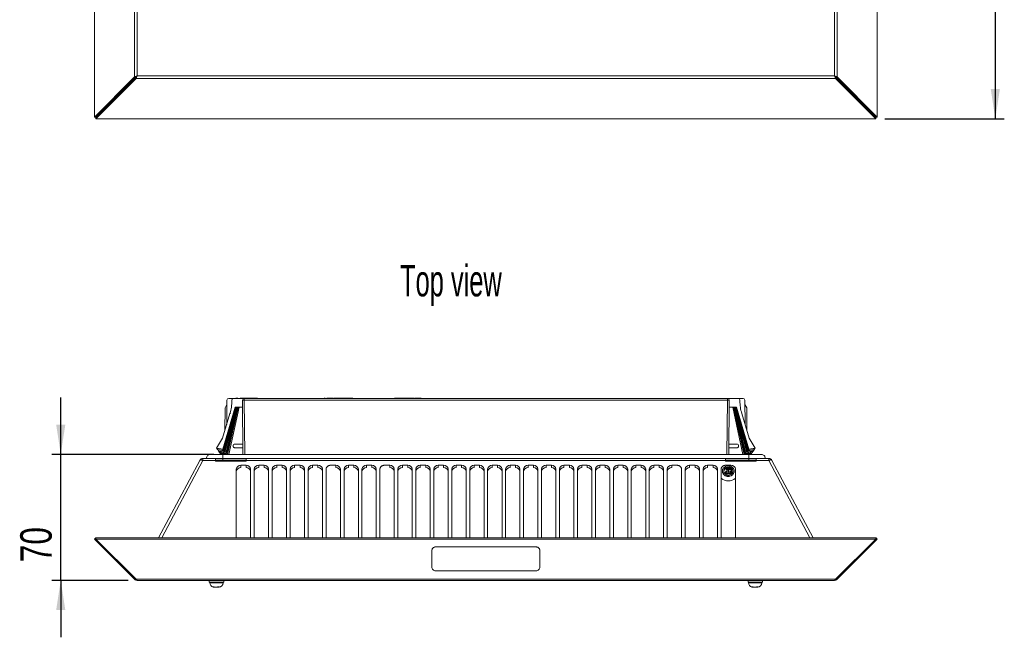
# Model space of a CAD drawing. Header units: millimetres. Extents: x 30 to 1432, y 107 to 988.
# Tile 1 of 34: x 30 to 578, y 107 to 451. Entities that reach past the tile are written whole.
import ezdxf

# ---------------------------------------------------------------- set-up
doc = ezdxf.new("R2010")
doc.units = ezdxf.units.MM
doc.header["$LTSCALE"] = 5
doc.layers.add('AA', color=7, linetype='Continuous')
doc.styles.add('SLDTEXTSTYLE0', font='TXT', dxfattribs={"width": 0.605})
doc.styles.add('SLDTEXTSTYLE1', font='TXT', dxfattribs={"width": 0.75})
doc.dimstyles.new('SLDDIMSTYLE0', dxfattribs={"dimtxt": 17.5, "dimasz": 16.51, "dimexe": 0, "dimexo": 0.0625, "dimgap": 4.375, "dimtad": 1, "dimrnd": 1e-09, "dimzin": 12, "dimdsep": 46, "dimtxsty": 'SLDTEXTSTYLE1', "dimsah": 1, "dimcen": 0.09, "dimadec": 0, "dimazin": 3, "dimtfac": 1, "dimtofl": 0, "dimtmove": 0, "dimatfit": 3, "dimfxl": 1, "dimfrac": 2, "dimtolj": 1, "dimtzin": 12, "dimarcsym": 0})
doc.dimstyles.new('SLDDIMSTYLE4', dxfattribs={"dimtxt": 17.5, "dimasz": 16.51, "dimexe": 0, "dimexo": 0.0625, "dimgap": 4.375, "dimtad": 1, "dimdec": 0, "dimrnd": 1e-09, "dimzin": 12, "dimdsep": 46, "dimtxsty": 'SLDTEXTSTYLE1', "dimsah": 1, "dimcen": 0.09, "dimadec": 0, "dimazin": 3, "dimtfac": 1, "dimtdec": 0, "dimtmove": 0, "dimatfit": 0, "dimfxl": 1, "dimfrac": 2, "dimtolj": 1, "dimtzin": 12, "dimarcsym": 0})

# ---------------------------------------------------------------- blocks, each defined once
blk = doc.blocks.new('*D2')
at = {"layer": 'AA', "color": 7}
for p, q in [((511.48, 832.19), (578.09, 832.19)), ((573.09, 832.19), (573.09, 396.19)), ((511.48, 396.19), (578.09, 396.19))]:
    blk.add_line(p, q, dxfattribs=at)
for points in [[(573.09, 832.19), (570.55, 815.68), (575.63, 815.68)], [(573.09, 396.19), (575.63, 412.7), (570.55, 412.7)]]:
    blk.add_solid(points, dxfattribs=at)
at = {"layer": 'AA', "color": 7, "insert": (550.53, 590.41, -17.86), "char_height": 17.5, "attachment_point": 1, "rotation": 90, "style": 'SLDTEXTSTYLE1'}
blk.add_mtext('436', dxfattribs=at)
blk = doc.blocks.new('*D10')
at = {"layer": 'AA', "color": 7}
for p, q in [((52.62, 209.19), (52.62, 240.94)), ((137.86, 209.19), (47.62, 209.19)), ((52.62, 138.99), (52.62, 209.19)), ((90.19, 138.99), (47.62, 138.99)), ((52.62, 138.99), (52.62, 107.24))]:
    blk.add_line(p, q, dxfattribs=at)
for points in [[(52.62, 209.19), (55.16, 225.7), (50.08, 225.7)], [(52.62, 138.99), (50.08, 122.48), (55.16, 122.48)]]:
    blk.add_solid(points, dxfattribs=at)
at = {"layer": 'AA', "color": 7, "insert": (30.06, 149.13, 0.1), "char_height": 17.5, "attachment_point": 1, "rotation": 90, "style": 'SLDTEXTSTYLE1'}
blk.add_mtext('70', dxfattribs=at)

msp = doc.modelspace()

# ---------------------------------------------------------------- linework, layer by layer
at = {"color": 7, "linetype": 'Continuous', "lineweight": 15}
for p, q in [((71.364, 831.31), (71.364, 397.078)), ((507.364, 397.078), (507.364, 831.31)), ((93.778, 808.896), (93.778, 419.492)), ((95.193, 420.022), (95.193, 808.365)), ((483.536, 808.365), (483.536, 420.022)), ((484.95, 419.492), (484.95, 808.896)), ((71.364, 397.078), (93.778, 419.492)), ((72.071, 397.078), (94.486, 419.492)), ((94.662, 419.315), (72.248, 396.901)), ((94.662, 418.608), (72.248, 396.194)), ((94.662, 418.608), (94.662, 419.315)), ((94.662, 418.608), (484.066, 418.608)), ((483.536, 420.022), (95.193, 420.022)), ((484.066, 419.315), (484.066, 418.608)), ((506.48, 396.901), (484.066, 419.315)), ((506.48, 396.194), (484.066, 418.608)), ((484.243, 419.492), (506.657, 397.078)), ((484.95, 419.492), (507.364, 397.078)), ((71.364, 397.078), (72.071, 397.078)), ((72.248, 396.194), (72.248, 396.901)), ((72.248, 396.194), (506.48, 396.194)), ((506.48, 396.194), (506.48, 396.901)), ((507.364, 397.078), (506.657, 397.078)), ((145.126, 236.892), (144.111, 235.133)), ((145.148, 239.4), (145.029, 225.787)), ((148.869, 240.392), (146.148, 240.392)), ((154.829, 240.392), (148.869, 240.392)), ((151.148, 240.492), (151.243, 240.492)), ((152.524, 240.492), (161.148, 240.492)), ((154.093, 209.192), (153.829, 239.383)), ((423.899, 240.392), (154.829, 240.392)), ((154.829, 239.4), (423.899, 239.4)), ((199.364, 240.492), (199.96, 240.492)), ((200.758, 240.492), (204.13, 240.492)), ((204.5, 240.492), (215.221, 240.492)), ((238.508, 240.492), (249.228, 240.492)), ((249.598, 240.492), (253.364, 240.492)), ((423.899, 239.4), (423.899, 240.392)), ((429.86, 240.392), (423.899, 240.392)), ((424.899, 239.383), (424.636, 209.192)), ((432.581, 240.392), (429.86, 240.392)), ((430.864, 239.392), (430.864, 238.996)), ((433.699, 225.787), (433.58, 239.4)), ((434.618, 235.133), (433.602, 236.892)), ((146.845, 231.94), (142.775, 218.149)), ((142.858, 212.073), (149.741, 235.392)), ((143.267, 211.462), (150.025, 235.392)), ((150.167, 235.392), (143.471, 211.157)), ((143.999, 222.296), (144.111, 235.133)), ((149.741, 235.392), (153.864, 235.392)), ((428.278, 235.392), (434.848, 210.545)), ((428.987, 235.392), (435.87, 212.073)), ((435.954, 218.149), (431.883, 231.94)), ((434.618, 235.133), (434.73, 222.296)), ((142.775, 218.149), (139.395, 212.579)), ((148.664, 214.092), (148.664, 213.692)), ((154.043, 214.892), (149.464, 214.892)), ((429.264, 214.892), (424.685, 214.892)), ((439.334, 212.579), (435.954, 218.149)), ((142.864, 209.192), (135.864, 209.192)), ((140.108, 212.475), (139.804, 211.968)), ((140.008, 211.663), (140.159, 211.916)), ((140.716, 211.559), (140.417, 211.051)), ((141.235, 209.829), (141.381, 210.083)), ((141.933, 209.727), (141.644, 209.218)), ((435.864, 209.192), (142.864, 209.192)), ((442.864, 209.192), (435.864, 209.192)), ((437.084, 209.218), (436.796, 209.727)), ((437.698, 210.134), (437.404, 210.643)), ((437.958, 211), (438.107, 210.746)), ((438.925, 211.968), (438.621, 212.475)), ((130.05, 205.831), (107.116, 162.699)), ((138.864, 206.892), (131.816, 206.892)), ((138.864, 205.831), (131.816, 205.831)), ((138.864, 206.892), (142.864, 206.892)), ((138.864, 205.831), (138.864, 206.892)), ((138.864, 205.392), (138.864, 205.831)), ((155.864, 205.392), (138.864, 205.392)), ((142.864, 206.892), (155.864, 206.892)), ((142.864, 205.892), (142.864, 206.892)), ((142.864, 205.392), (142.864, 205.892)), ((155.864, 206.892), (155.864, 205.831)), ((422.864, 206.892), (155.864, 206.892)), ((422.864, 205.831), (155.864, 205.831)), ((422.864, 206.892), (435.864, 206.892)), ((422.864, 205.831), (422.864, 206.892)), ((422.864, 205.392), (422.864, 205.831)), ((439.864, 205.392), (422.864, 205.392)), ((435.864, 206.892), (439.864, 206.892)), ((435.864, 206.892), (435.864, 205.892)), ((446.912, 206.892), (439.864, 206.892)), ((439.864, 205.831), (439.864, 205.392)), ((446.912, 205.831), (439.864, 205.831)), ((446.912, 206.892), (446.912, 205.831)), ((448.678, 205.831), (471.612, 162.699)), ((150.364, 162.699), (150.364, 200.888)), ((158.364, 200.888), (158.364, 162.699)), ((170.364, 162.699), (170.364, 200.888)), ((178.364, 200.888), (178.364, 162.699)), ((180.364, 162.699), (180.364, 200.888)), ((188.364, 200.888), (188.364, 162.699)), ((190.364, 162.699), (190.364, 200.888)), ((198.364, 200.888), (198.364, 162.699)), ((200.364, 162.699), (200.364, 200.888)), ((208.364, 200.888), (208.364, 162.699)), ((210.364, 162.699), (210.364, 200.888)), ((220.364, 162.699), (220.364, 200.888)), ((228.364, 200.888), (228.364, 162.699)), ((230.364, 162.699), (230.364, 200.888)), ((238.364, 200.888), (238.364, 162.699)), ((240.364, 162.699), (240.364, 200.888)), ((248.364, 200.888), (248.364, 162.699)), ((250.364, 162.699), (250.364, 200.888)), ((258.364, 200.888), (258.364, 162.699)), ((260.364, 162.699), (260.364, 200.888)), ((268.364, 200.888), (268.364, 162.699)), ((270.364, 162.699), (270.364, 200.888)), ((278.364, 200.888), (278.364, 162.699)), ((280.364, 162.699), (280.364, 200.888)), ((288.364, 200.888), (288.364, 162.699)), ((290.364, 162.699), (290.364, 200.888)), ((298.364, 200.888), (298.364, 162.699)), ((308.364, 200.888), (308.364, 162.699)), ((310.364, 162.699), (310.364, 200.888)), ((318.364, 200.888), (318.364, 162.699)), ((320.364, 162.699), (320.364, 200.888)), ((328.364, 200.888), (328.364, 162.699)), ((330.364, 162.699), (330.364, 200.888)), ((340.364, 162.699), (340.364, 200.888)), ((350.364, 162.699), (350.364, 200.888)), ((358.364, 200.888), (358.364, 162.699)), ((360.364, 162.699), (360.364, 200.888)), ((368.364, 200.888), (368.364, 162.699)), ((370.364, 162.699), (370.364, 200.888)), ((378.364, 200.888), (378.364, 162.699)), ((388.364, 200.888), (388.364, 162.699)), ((390.364, 162.699), (390.364, 200.888)), ((398.364, 200.888), (398.364, 162.699)), ((400.364, 162.699), (400.364, 200.888)), ((408.364, 200.888), (408.364, 162.699)), ((410.364, 162.699), (410.364, 200.888)), ((418.364, 200.888), (418.364, 162.699)), ((420.364, 162.699), (420.364, 200.888)), ((426.127, 201.078), (423.065, 201.078)), ((423.065, 201.008), (426.127, 201.008)), ((425.888, 200.797), (423.304, 200.797)), ((424.646, 199.788), (425.888, 199.788)), ((428.364, 200.888), (428.364, 162.699)), ((71.364, 161.992), (72.071, 162.699)), ((93.778, 139.578), (71.364, 161.992)), ((72.248, 162.522), (72.071, 162.699)), ((506.48, 162.699), (72.248, 162.699)), ((72.248, 161.992), (72.248, 162.699)), ((506.48, 161.992), (72.248, 161.992)), ((72.248, 161.992), (94.662, 139.578)), ((484.066, 139.578), (506.48, 161.992)), ((507.364, 161.992), (484.95, 139.578)), ((506.48, 161.992), (506.48, 162.699)), ((506.657, 162.699), (506.48, 162.522)), ((507.364, 161.992), (506.657, 162.699)), ((259.364, 155.911), (259.364, 146.011)), ((316.864, 157.678), (261.864, 157.678)), ((261.864, 144.243), (316.864, 144.243)), ((93.778, 139.578), (94.22, 140.019)), ((484.066, 139.578), (94.662, 139.578)), ((95.193, 138.992), (483.536, 138.992)), ((135.364, 138.992), (135.364, 137.992)), ((135.614, 137.992), (135.614, 137.692)), ((143.114, 137.692), (143.114, 137.992)), ((143.364, 137.992), (143.364, 138.992)), ((435.364, 138.992), (435.364, 137.992)), ((443.364, 137.992), (435.364, 137.992)), ((435.614, 137.992), (435.614, 137.692)), ((443.114, 137.692), (443.114, 137.992)), ((443.364, 137.992), (443.364, 138.992)), ((484.508, 140.019), (484.95, 139.578)), ((138.061, 135.192), (138.114, 135.192))]:
    msp.add_line(p, q, dxfattribs=at)
at = {"color": 144, "linetype": 'Continuous', "lineweight": 0}
for p, q in [((150.148, 240.492), (150.148, 240.392)), ((151.148, 240.392), (151.148, 240.492)), ((154.829, 240.392), (154.829, 239.4)), ((161.148, 240.492), (161.148, 240.392)), ((162.148, 240.392), (162.148, 240.492)), ((199.364, 240.392), (199.364, 240.492)), ((254.364, 240.392), (254.364, 240.492)), ((143.88, 210.545), (150.451, 235.392)), ((150.593, 235.392), (144.085, 210.24)), ((144.494, 209.629), (150.876, 235.392)), ((151.018, 235.392), (144.698, 209.323)), ((145.219, 209.192), (151.302, 235.392)), ((151.444, 235.392), (145.49, 209.192)), ((146.18, 209.192), (151.899, 235.392)), ((424.864, 235.392), (428.987, 235.392)), ((426.829, 235.392), (432.549, 209.192)), ((433.238, 209.192), (427.284, 235.392)), ((427.426, 235.392), (433.51, 209.192)), ((434.03, 209.323), (427.71, 235.392)), ((427.852, 235.392), (434.235, 209.629)), ((434.644, 210.24), (428.136, 235.392)), ((435.257, 211.157), (428.562, 235.392)), ((428.704, 235.392), (435.461, 211.462)), ((430.064, 213.692), (430.064, 214.092)), ((139.395, 212.579), (142.858, 212.073)), ((139.804, 211.968), (139.395, 212.579)), ((139.804, 211.968), (143.267, 211.462)), ((143.471, 211.157), (140.008, 211.663)), ((140.417, 211.051), (140.008, 211.663)), ((140.417, 211.051), (143.88, 210.545)), ((140.622, 210.746), (140.77, 211)), ((144.085, 210.24), (140.622, 210.746)), ((141.031, 210.134), (140.622, 210.746)), ((141.324, 210.643), (141.031, 210.134)), ((141.031, 210.134), (144.494, 209.629)), ((144.698, 209.323), (141.235, 209.829)), ((141.644, 209.218), (141.235, 209.829)), ((141.644, 209.218), (141.821, 209.192)), ((142.858, 212.073), (143.267, 211.462)), ((143.471, 211.157), (143.88, 210.545)), ((149.464, 212.892), (154.061, 212.892)), ((424.668, 212.892), (429.264, 212.892)), ((437.493, 209.829), (434.03, 209.323)), ((434.235, 209.629), (437.698, 210.134)), ((438.107, 210.746), (434.644, 210.24)), ((434.848, 210.545), (435.257, 211.157)), ((434.848, 210.545), (438.311, 211.051)), ((438.72, 211.663), (435.257, 211.157)), ((435.461, 211.462), (435.87, 212.073)), ((435.461, 211.462), (438.925, 211.968)), ((435.87, 212.073), (439.334, 212.579)), ((436.907, 209.192), (437.084, 209.218)), ((437.493, 209.829), (437.084, 209.218)), ((437.347, 210.083), (437.493, 209.829)), ((438.107, 210.746), (437.698, 210.134)), ((438.311, 211.051), (438.012, 211.559)), ((438.72, 211.663), (438.311, 211.051)), ((438.569, 211.916), (438.72, 211.663)), ((439.334, 212.579), (438.925, 211.968)), ((131.816, 206.892), (131.816, 205.831)), ((152.864, 203.095), (155.864, 203.095)), ((152.864, 203.095), (152.864, 201.781)), ((155.864, 205.831), (155.864, 205.392)), ((155.864, 201.781), (155.864, 203.095)), ((162.864, 203.095), (165.864, 203.095)), ((162.864, 203.095), (162.864, 201.781)), ((165.864, 201.781), (165.864, 203.095)), ((172.864, 203.095), (175.864, 203.095)), ((172.864, 203.095), (172.864, 201.781)), ((175.864, 201.781), (175.864, 203.095)), ((182.864, 203.095), (185.864, 203.095)), ((182.864, 203.095), (182.864, 201.781)), ((185.864, 201.781), (185.864, 203.095)), ((192.864, 203.095), (195.864, 203.095)), ((192.864, 203.095), (192.864, 201.781)), ((195.864, 201.781), (195.864, 203.095)), ((202.864, 203.095), (205.864, 203.095)), ((205.864, 201.781), (205.864, 203.095)), ((212.864, 203.095), (215.864, 203.095)), ((212.864, 203.095), (212.864, 201.781)), ((215.864, 201.781), (215.864, 203.095)), ((222.864, 203.095), (225.864, 203.095)), ((222.864, 203.095), (222.864, 201.781)), ((225.864, 201.781), (225.864, 203.095)), ((232.864, 203.095), (235.864, 203.095)), ((235.864, 201.781), (235.864, 203.095)), ((242.864, 203.095), (245.864, 203.095)), ((242.864, 203.095), (242.864, 201.781)), ((245.864, 201.781), (245.864, 203.095)), ((252.864, 203.095), (255.864, 203.095)), ((252.864, 203.095), (252.864, 201.781)), ((255.864, 201.781), (255.864, 203.095)), ((262.864, 203.095), (265.864, 203.095)), ((262.864, 203.095), (262.864, 201.781)), ((265.864, 201.781), (265.864, 203.095)), ((272.864, 203.095), (275.864, 203.095)), ((272.864, 203.095), (272.864, 201.781)), ((275.864, 201.781), (275.864, 203.095)), ((282.864, 203.095), (285.864, 203.095)), ((282.864, 203.095), (282.864, 201.781)), ((285.864, 201.781), (285.864, 203.095)), ((292.864, 203.095), (295.864, 203.095)), ((292.864, 203.095), (292.864, 201.781)), ((295.864, 201.781), (295.864, 203.095)), ((302.864, 203.095), (305.864, 203.095)), ((302.864, 203.095), (302.864, 201.781)), ((305.864, 201.781), (305.864, 203.095)), ((312.864, 203.095), (315.864, 203.095)), ((312.864, 203.095), (312.864, 201.781)), ((315.864, 201.781), (315.864, 203.095)), ((322.864, 203.095), (325.864, 203.095)), ((322.864, 203.095), (322.864, 201.781)), ((325.864, 201.781), (325.864, 203.095)), ((332.864, 203.095), (335.864, 203.095)), ((332.864, 203.095), (332.864, 201.781)), ((335.864, 201.781), (335.864, 203.095)), ((342.864, 203.095), (345.864, 203.095)), ((342.864, 203.095), (342.864, 201.781)), ((345.864, 201.781), (345.864, 203.095)), ((352.864, 203.095), (355.864, 203.095)), ((352.864, 203.095), (352.864, 201.781)), ((355.864, 201.781), (355.864, 203.095)), ((362.864, 203.095), (365.864, 203.095)), ((362.864, 203.095), (362.864, 201.781)), ((365.864, 201.781), (365.864, 203.095)), ((372.864, 203.095), (375.864, 203.095)), ((372.864, 203.095), (372.864, 201.781)), ((375.864, 201.781), (375.864, 203.095)), ((382.864, 203.095), (385.864, 203.095)), ((382.864, 203.095), (382.864, 201.781)), ((385.864, 201.781), (385.864, 203.095)), ((392.864, 203.095), (395.864, 203.095)), ((392.864, 203.095), (392.864, 201.781)), ((402.864, 203.095), (405.864, 203.095)), ((402.864, 203.095), (402.864, 201.781)), ((405.864, 201.781), (405.864, 203.095)), ((412.864, 203.095), (415.864, 203.095)), ((412.864, 203.095), (412.864, 201.781)), ((415.864, 201.781), (415.864, 203.095)), ((422.864, 203.095), (425.864, 203.095)), ((425.864, 202.485), (425.864, 203.095)), ((435.864, 205.892), (439.864, 205.892)), ((435.864, 205.392), (435.864, 205.892)), ((439.864, 206.892), (439.864, 205.831)), ((446.912, 205.831), (469.846, 162.699)), ((160.364, 162.699), (160.364, 200.888)), ((168.364, 200.888), (168.364, 162.699)), ((218.364, 200.888), (218.364, 162.699)), ((300.364, 162.699), (300.364, 200.888)), ((338.364, 200.888), (338.364, 162.699)), ((348.364, 200.888), (348.364, 162.699)), ((380.364, 162.699), (380.364, 200.888)), ((422.565, 199.021), (423.006, 199.021)), ((422.612, 199.101), (422.763, 199.356)), ((422.763, 199.356), (423.204, 199.356)), ((423.035, 199.069), (422.786, 199.069)), ((422.791, 199.404), (423.074, 199.885)), ((423.232, 199.404), (422.791, 199.404)), ((424.23, 199.74), (422.988, 199.74)), ((423.204, 199.356), (423.035, 199.069)), ((423.044, 199.692), (423.402, 199.692)), ((423.065, 198.59), (423.065, 199.069)), ((424.613, 198.59), (423.065, 198.59)), ((423.402, 199.692), (423.232, 199.404)), ((423.304, 199.069), (423.304, 198.801)), ((423.304, 198.801), (426.008, 198.801)), ((424.613, 199.117), (424.23, 199.74)), ((424.263, 200.41), (424.646, 199.788)), ((425.888, 198.59), (424.613, 198.59)), ((425.888, 198.519), (424.613, 198.519)), ((425.888, 199.858), (424.646, 199.858)), ((424.646, 199.858), (424.646, 199.788)), ((425.888, 199.788), (425.496, 199.124)), ((425.888, 198.73), (425.888, 200.797)), ((425.888, 199.788), (425.888, 199.858)), ((426.127, 198.73), (426.127, 200.797)), ((259.364, 155.981), (259.364, 155.911)), ((261.864, 157.678), (261.864, 157.749)), ((261.864, 157.749), (316.864, 157.749)), ((316.864, 157.749), (316.864, 157.678)), ((319.364, 146.011), (319.364, 155.911)), ((135.364, 137.992), (143.364, 137.992)), ((138.686, 135.192), (139.562, 135.192)), ((140.043, 135.192), (139.562, 135.192)), ((140.068, 135.375), (140.068, 135.192)), ((140.598, 135.192), (140.643, 135.198)), ((440.043, 135.192), (439.216, 135.192))]:
    msp.add_line(p, q, dxfattribs=at)
at = {"color": 8, "linetype": 'Continuous', "lineweight": 15}
for p, q in [((154.829, 239.4), (155.093, 209.192)), ((423.635, 209.192), (423.899, 239.4)), ((142.864, 206.892), (142.864, 209.192)), ((435.864, 209.192), (435.864, 206.892)), ((131.816, 205.831), (108.882, 162.699)), ((138.864, 205.892), (142.864, 205.892)), ((142.864, 205.892), (155.864, 205.892)), ((422.864, 205.892), (435.864, 205.892)), ((143.114, 137.692), (135.614, 137.692)), ((443.114, 137.692), (435.614, 137.692))]:
    msp.add_line(p, q, dxfattribs=at)
at = {"color": 144, "linetype": 'Continuous', "lineweight": 0, "flags": 128}
msp.add_lwpolyline([(131.816, 205.831), (131.512, 205.943), (131.217, 206.026), (130.939, 206.077), (130.686, 206.094), (130.464, 206.077), (130.281, 206.026), (130.142, 205.943), (130.05, 205.831)], dxfattribs=at)
at = {"color": 7, "linetype": 'Continuous', "lineweight": 15, "flags": 128}
msp.add_lwpolyline([(448.678, 205.831), (448.586, 205.943), (448.447, 206.026), (448.264, 206.077), (448.043, 206.094), (447.789, 206.077), (447.511, 206.026), (447.216, 205.943), (446.912, 205.831)], dxfattribs=at)
at = {"color": 144, "linetype": 'Continuous', "lineweight": 0}
for centre, radius, start, end in [((146.148, 239.392), 1, 90, 179.5), ((216.002, 200.732), 2.367, 3.7786, 93.33577), ((222.726, 200.732), 2.367, 86.66423, 176.2214), ((226.002, 200.732), 2.367, 3.7786, 93.33577), ((262.726, 200.732), 2.367, 86.66423, 176.2214), ((296.002, 200.732), 2.367, 3.7786, 93.33577), ((332.726, 200.732), 2.367, 86.66423, 176.2214), ((342.726, 200.732), 2.367, 86.66423, 176.2214), ((366.002, 200.732), 2.367, 3.7786, 93.33577), ((152.726, 199.417), 2.367, 86.66423, 176.2214), ((156.002, 199.417), 2.367, 3.7786, 93.33577), ((162.726, 199.417), 2.367, 86.66423, 176.2214), ((166.002, 199.417), 2.367, 3.7786, 93.33577), ((172.726, 199.417), 2.367, 86.66423, 176.2214), ((176.002, 199.417), 2.367, 3.7786, 93.33577), ((182.726, 199.417), 2.367, 86.66423, 176.2214), ((186.002, 199.417), 2.367, 3.7786, 93.33577), ((192.726, 199.417), 2.367, 86.66423, 176.2214), ((196.002, 199.417), 2.367, 3.7786, 93.33577), ((206.002, 199.417), 2.367, 3.7786, 93.33577), ((212.726, 199.417), 2.367, 86.66423, 176.2214), ((216.002, 199.417), 2.367, 3.7786, 93.33577), ((222.726, 199.417), 2.367, 86.66423, 176.2214), ((226.002, 199.417), 2.367, 3.7786, 93.33577), ((236.002, 199.417), 2.367, 3.7786, 93.33577), ((242.726, 199.417), 2.367, 86.66423, 176.2214), ((246.002, 199.417), 2.367, 3.7786, 93.33577), ((252.726, 199.417), 2.367, 86.66423, 176.2214), ((256.002, 199.417), 2.367, 3.7786, 93.33577), ((262.726, 199.417), 2.367, 86.66423, 176.2214), ((266.002, 199.417), 2.367, 3.7786, 93.33577), ((272.726, 199.417), 2.367, 86.66423, 176.2214), ((276.002, 199.417), 2.367, 3.7786, 93.33577), ((282.726, 199.417), 2.367, 86.66423, 176.2214), ((286.002, 199.417), 2.367, 3.7786, 93.33577), ((292.726, 199.417), 2.367, 86.66423, 176.2214), ((296.002, 199.417), 2.367, 3.7786, 93.33577), ((302.726, 199.417), 2.367, 86.66423, 176.2214), ((306.002, 199.417), 2.367, 3.7786, 93.33577), ((312.726, 199.417), 2.367, 86.66423, 176.2214), ((316.002, 199.417), 2.367, 3.7786, 93.33577), ((322.726, 199.417), 2.367, 86.66423, 176.2214), ((326.002, 199.417), 2.367, 3.7786, 93.33577), ((332.726, 199.417), 2.367, 86.66423, 176.2214), ((336.002, 199.417), 2.367, 3.7786, 93.33577), ((342.726, 199.417), 2.367, 86.66423, 176.2214), ((346.002, 199.417), 2.367, 3.7786, 93.33577), ((352.726, 199.417), 2.367, 86.66423, 176.2214), ((356.002, 199.417), 2.367, 3.7786, 93.33577), ((362.726, 199.417), 2.367, 86.66423, 176.2214), ((366.002, 199.417), 2.367, 3.7786, 93.33577), ((372.726, 199.417), 2.367, 86.66423, 176.2214), ((376.002, 199.417), 2.367, 3.7786, 93.33577), ((382.726, 199.417), 2.367, 86.66423, 176.2214), ((386.002, 199.417), 2.367, 3.7786, 93.33577), ((392.726, 199.417), 2.367, 86.66423, 176.2214), ((402.726, 199.417), 2.367, 86.66423, 176.2214), ((406.002, 199.417), 2.367, 3.7786, 93.33577), ((412.726, 199.417), 2.367, 86.66423, 176.2214), ((416.002, 199.417), 2.367, 3.7786, 93.33577), ((424.333, 200.199), 3.36, 203.31509, 352.47828), ((424.364, 200.359), 5.968, 227.91588, 312.08412)]:
    msp.add_arc(centre, radius, start, end, dxfattribs=at)
at = {"color": 7, "linetype": 'Continuous', "lineweight": 15}
for centre, radius, start, end in [((154.829, 239.392), 1, 90, 180), ((423.899, 239.392), 1, 0, 90), ((432.581, 239.392), 1, 0.5, 90), ((135.864, 207.172), 2.02, 90, 187.98183), ((442.864, 207.172), 2.02, 352.01817, 90), ((131.816, 204.892), 2, 90, 152), ((152.726, 200.732), 2.367, 86.66423, 176.2214), ((156.002, 200.732), 2.367, 3.7786, 93.33577), ((162.726, 200.732), 2.367, 86.66423, 176.2214), ((166.002, 200.732), 2.367, 3.7786, 93.33577), ((172.726, 200.732), 2.367, 86.66423, 176.2214), ((176.002, 200.732), 2.367, 3.7786, 93.33577), ((182.726, 200.732), 2.367, 86.66423, 176.2214), ((186.002, 200.732), 2.367, 3.7786, 93.33577), ((192.726, 200.732), 2.367, 86.66423, 176.2214), ((196.002, 200.732), 2.367, 3.7786, 93.33577), ((206.002, 200.732), 2.367, 3.7786, 93.33577), ((212.726, 200.732), 2.367, 86.66423, 176.2214), ((236.002, 200.732), 2.367, 3.7786, 93.33577), ((242.726, 200.732), 2.367, 86.66423, 176.2214), ((246.002, 200.732), 2.367, 3.7786, 93.33577), ((252.726, 200.732), 2.367, 86.66423, 176.2214), ((256.002, 200.732), 2.367, 3.7786, 93.33577), ((266.002, 200.732), 2.367, 3.7786, 93.33577), ((272.726, 200.732), 2.367, 86.66423, 176.2214), ((276.002, 200.732), 2.367, 3.7786, 93.33577), ((282.726, 200.732), 2.367, 86.66423, 176.2214), ((286.002, 200.732), 2.367, 3.7786, 93.33577), ((292.726, 200.732), 2.367, 86.66423, 176.2214), ((302.726, 200.732), 2.367, 86.66423, 176.2214), ((306.002, 200.732), 2.367, 3.7786, 93.33577), ((312.726, 200.732), 2.367, 86.66423, 176.2214), ((316.002, 200.732), 2.367, 3.7786, 93.33577), ((322.726, 200.732), 2.367, 86.66423, 176.2214), ((326.002, 200.732), 2.367, 3.7786, 93.33577), ((336.002, 200.732), 2.367, 3.7786, 93.33577), ((346.002, 200.732), 2.367, 3.7786, 93.33577), ((352.726, 200.732), 2.367, 86.66423, 176.2214), ((356.002, 200.732), 2.367, 3.7786, 93.33577), ((362.726, 200.732), 2.367, 86.66423, 176.2214), ((372.726, 200.732), 2.367, 86.66423, 176.2214), ((376.002, 200.732), 2.367, 3.7786, 93.33577), ((382.726, 200.732), 2.367, 86.66423, 176.2214), ((386.002, 200.732), 2.367, 3.7786, 93.33577), ((392.726, 200.732), 2.367, 86.66423, 176.2214), ((402.726, 200.732), 2.367, 86.66423, 176.2214), ((406.002, 200.732), 2.367, 3.7786, 93.33577), ((412.726, 200.732), 2.367, 86.66423, 176.2214), ((416.002, 200.732), 2.367, 3.7786, 93.33577), ((426.002, 200.732), 2.367, 3.7786, 93.33577), ((446.912, 204.892), 2, 28, 90), ((424.372, 199.152), 2.615, 42.23665, 152.86264), ((261.552, 146.453), 2.232, 191.42175, 278.04947), ((317.177, 146.453), 2.232, 261.95053, 348.57825), ((138.114, 137.692), 2.5, 180, 256.84734), ((140.614, 137.692), 2.5, 270, 360), ((438.114, 137.692), 2.5, 180, 257.79256), ((440.614, 137.692), 2.5, 270, 0)]:
    msp.add_arc(centre, radius, start, end, dxfattribs=at)
for centre, start_param, end_param in [((148.869, 239.392), 1.5707963, 3.3369613), ((429.86, 239.392), 0, 1.5707963)]:
    msp.add_ellipse(centre, major_axis=(1.004, 0), ratio=0.9955529, start_param=start_param, end_param=end_param, dxfattribs=at)
at = {"color": 144, "linetype": 'Continuous', "lineweight": 0}
for points, knots in [([(93.778, 419.492), (93.807, 419.503), (93.866, 419.525), (93.962, 419.561), (94.066, 419.6), (94.179, 419.642), (94.299, 419.687), (94.446, 419.742), (94.637, 419.814), (94.893, 419.91), (95.086, 419.982), (95.193, 420.022)], [0, 0, 0, 0, 0.07514678, 0.15328147, 0.23441866, 0.31857138, 0.4057513, 0.4959689, 0.62660482, 0.79462203, 1, 1, 1, 1]), ([(94.486, 419.492), (94.508, 419.508), (94.553, 419.543), (94.63, 419.601), (94.716, 419.665), (94.828, 419.749), (94.987, 419.868), (95.117, 419.965), (95.193, 420.022)], [0, 0, 0, 0, 0.1096807, 0.2274102, 0.3533027, 0.4874515, 0.6999707, 1, 1, 1, 1]), ([(483.536, 420.022), (483.584, 420.004), (483.676, 419.97), (483.809, 419.92), (483.93, 419.875), (484.039, 419.834), (484.137, 419.797), (484.223, 419.764), (484.362, 419.712), (484.548, 419.643), (484.766, 419.561), (484.89, 419.514), (484.95, 419.492)], [0, 0, 0, 0, 0.092657, 0.1784424, 0.2573562, 0.3293983, 0.3945692, 0.4528695, 0.5043001, 0.6815829, 0.8467839, 1, 1, 1, 1]), ([(483.536, 420.022), (483.569, 419.997), (483.631, 419.951), (483.719, 419.885), (483.796, 419.827), (483.861, 419.778), (483.943, 419.716), (484.041, 419.644), (484.15, 419.562), (484.213, 419.514), (484.243, 419.492)], [0, 0, 0, 0, 0.1306136, 0.2472035, 0.3497707, 0.438318, 0.5128513, 0.68975, 0.8520514, 1, 1, 1, 1]), ([(150.148, 240.492), (150.149, 240.492), (150.15, 240.492), (150.164, 240.492), (150.186, 240.492), (150.229, 240.492), (150.306, 240.492), (150.436, 240.492), (150.595, 240.492), (150.772, 240.492), (150.959, 240.492), (151.085, 240.492), (151.148, 240.492)], [0, 0, 0, 0, 0.06038448, 0.12018974, 0.17995069, 0.24020345, 0.36999578, 0.50012959, 0.62992208, 0.76005605, 0.87977294, 1, 1, 1, 1]), ([(161.148, 240.492), (161.179, 240.492), (161.242, 240.492), (161.336, 240.492), (161.427, 240.492), (161.551, 240.492), (161.701, 240.492), (161.86, 240.492), (161.99, 240.492), (162.081, 240.492), (162.138, 240.492), (162.145, 240.492), (162.148, 240.492)], [0, 0, 0, 0, 0.0603845, 0.1201897, 0.1799507, 0.2402034, 0.3699958, 0.5001296, 0.6299221, 0.760056, 0.8797729, 1, 1, 1, 1]), ([(149.464, 214.892), (149.255, 214.892), (149.047, 214.806), (148.75, 214.509), (148.664, 214.301), (148.664, 214.092)], [0, 0, 0, 0, 0.5, 0.5, 1, 1, 1, 1]), ([(148.664, 213.692), (148.665, 213.666), (148.666, 213.616), (148.677, 213.542), (148.695, 213.468), (148.729, 213.369), (148.791, 213.249), (148.895, 213.122), (149.022, 213.018), (149.164, 212.945), (149.313, 212.9), (149.414, 212.894), (149.464, 212.892)], [0, 0, 0, 0, 0.0604, 0.1202109, 0.1799663, 0.2402015, 0.3699516, 0.5001285, 0.6298788, 0.760056, 0.879709, 1, 1, 1, 1]), ([(429.264, 212.892), (429.289, 212.892), (429.34, 212.894), (429.414, 212.905), (429.488, 212.922), (429.587, 212.956), (429.707, 213.018), (429.834, 213.122), (429.938, 213.249), (430.011, 213.391), (430.056, 213.541), (430.061, 213.641), (430.064, 213.692)], [0, 0, 0, 0, 0.0604, 0.1202109, 0.1799663, 0.2402015, 0.3699516, 0.5001285, 0.6298788, 0.760056, 0.879709, 1, 1, 1, 1]), ([(200.364, 200.888), (200.365, 200.934), (200.367, 201.027), (200.382, 201.165), (200.407, 201.302), (200.441, 201.437), (200.485, 201.57), (200.578, 201.798), (200.759, 202.109), (201.084, 202.459), (201.481, 202.746), (201.88, 202.928), (202.241, 203.031), (202.55, 203.085), (202.759, 203.092), (202.864, 203.095)], [0, 0, 0, 0, 0.0403177, 0.0803098, 0.1201341, 0.1599506, 0.1999192, 0.240198, 0.3700596, 0.5000577, 0.6299193, 0.7599174, 0.8400681, 0.9196688, 1, 1, 1, 1]), ([(230.364, 200.888), (230.365, 200.934), (230.367, 201.027), (230.382, 201.165), (230.407, 201.302), (230.441, 201.437), (230.485, 201.57), (230.578, 201.798), (230.759, 202.109), (231.084, 202.459), (231.481, 202.746), (231.88, 202.928), (232.241, 203.031), (232.55, 203.085), (232.759, 203.092), (232.864, 203.095)], [0, 0, 0, 0, 0.0403177, 0.0803098, 0.1201341, 0.1599506, 0.1999192, 0.240198, 0.3700596, 0.5000577, 0.6299193, 0.7599174, 0.8400681, 0.9196688, 1, 1, 1, 1]), ([(395.864, 203.095), (395.917, 203.094), (396.022, 203.093), (396.178, 203.079), (396.333, 203.058), (396.486, 203.027), (396.637, 202.989), (396.895, 202.906), (397.247, 202.746), (397.644, 202.459), (397.969, 202.109), (398.175, 201.757), (398.292, 201.438), (398.353, 201.165), (398.36, 200.981), (398.364, 200.888)], [0, 0, 0, 0, 0.0403177, 0.0803098, 0.1201341, 0.1599506, 0.1999192, 0.240198, 0.3700596, 0.5000577, 0.6299193, 0.7599174, 0.8400681, 0.9196688, 1, 1, 1, 1]), ([(420.364, 200.888), (420.365, 200.934), (420.367, 201.027), (420.382, 201.165), (420.407, 201.302), (420.441, 201.437), (420.485, 201.57), (420.578, 201.798), (420.759, 202.109), (421.084, 202.459), (421.481, 202.746), (421.88, 202.928), (422.241, 203.031), (422.55, 203.085), (422.759, 203.092), (422.864, 203.095)], [0, 0, 0, 0, 0.0403177, 0.0803098, 0.1201341, 0.1599506, 0.1999192, 0.240198, 0.3700596, 0.5000577, 0.6299193, 0.7599174, 0.8400681, 0.9196688, 1, 1, 1, 1]), ([(427.664, 199.873), (427.663, 199.926), (427.661, 200.031), (427.647, 200.187), (427.623, 200.342), (427.59, 200.496), (427.547, 200.648), (427.495, 200.798), (427.377, 201.082), (427.143, 201.484), (426.714, 201.947), (426.189, 202.326), (425.603, 202.593), (424.986, 202.753), (424.364, 202.803), (423.742, 202.753), (423.126, 202.593), (422.539, 202.326), (422.015, 201.947), (421.586, 201.485), (421.331, 201.047), (421.19, 200.687), (421.118, 200.42), (421.073, 200.148), (421.067, 199.965), (421.064, 199.873)], [0, 0, 0, 0, 0.0172934, 0.0344594, 0.0515478, 0.0686088, 0.0856928, 0.1028501, 0.1201305, 0.1850835, 0.2500882, 0.3150412, 0.3800459, 0.4400045, 0.5000144, 0.559973, 0.6199829, 0.6849358, 0.7499405, 0.8148935, 0.8798982, 0.9100298, 0.9399106, 0.9698109, 1, 1, 1, 1]), ([(421.064, 199.873), (421.065, 199.82), (421.067, 199.715), (421.082, 199.558), (421.105, 199.403), (421.138, 199.25), (421.181, 199.098), (421.233, 198.948), (421.351, 198.663), (421.586, 198.261), (422.015, 197.799), (422.539, 197.419), (423.126, 197.152), (423.742, 196.993), (424.364, 196.942), (424.986, 196.993), (425.602, 197.152), (426.189, 197.419), (426.713, 197.798), (427.143, 198.261), (427.398, 198.698), (427.538, 199.059), (427.611, 199.326), (427.656, 199.598), (427.661, 199.781), (427.664, 199.873)], [0, 0, 0, 0, 0.0172934, 0.0344594, 0.0515478, 0.0686088, 0.0856928, 0.1028501, 0.1201305, 0.1850835, 0.2500882, 0.3150412, 0.3800459, 0.4400045, 0.5000144, 0.559973, 0.6199829, 0.6849358, 0.7499405, 0.8148935, 0.8798982, 0.9100298, 0.9399106, 0.9698109, 1, 1, 1, 1]), ([(423.38, 200.403), (423.391, 200.421), (423.414, 200.456), (423.457, 200.502), (423.506, 200.543), (423.58, 200.588), (423.684, 200.63), (423.819, 200.646), (423.955, 200.632), (424.08, 200.584), (424.19, 200.511), (424.239, 200.444), (424.263, 200.41)], [0, 0, 0, 0, 0.0632757, 0.1253285, 0.1873186, 0.2504095, 0.3750997, 0.5002761, 0.6249664, 0.7501429, 0.8747053, 1, 1, 1, 1]), ([(425.496, 199.124), (425.485, 199.106), (425.463, 199.071), (425.42, 199.025), (425.37, 198.984), (425.297, 198.939), (425.193, 198.897), (425.057, 198.881), (424.921, 198.895), (424.796, 198.943), (424.687, 199.016), (424.638, 199.083), (424.613, 199.117)], [0, 0, 0, 0, 0.0632757, 0.1253285, 0.1873186, 0.2504095, 0.3750997, 0.5002761, 0.6249664, 0.7501429, 0.8747053, 1, 1, 1, 1]), ([(261.864, 157.678), (261.811, 157.678), (261.706, 157.676), (261.55, 157.666), (261.395, 157.648), (261.243, 157.624), (261.092, 157.593), (260.833, 157.527), (260.481, 157.399), (260.085, 157.169), (259.759, 156.888), (259.554, 156.607), (259.436, 156.352), (259.375, 156.133), (259.368, 155.985), (259.364, 155.911)], [0, 0, 0, 0, 0.0403177, 0.0803098, 0.1201341, 0.1599506, 0.1999192, 0.240198, 0.3700596, 0.5000577, 0.6299193, 0.7599174, 0.8400681, 0.9196688, 1, 1, 1, 1]), ([(319.364, 155.911), (319.363, 155.948), (319.361, 156.022), (319.346, 156.133), (319.322, 156.242), (319.288, 156.35), (319.244, 156.457), (319.15, 156.64), (318.969, 156.888), (318.644, 157.169), (318.247, 157.399), (317.849, 157.544), (317.488, 157.627), (317.179, 157.671), (316.969, 157.676), (316.864, 157.678)], [0, 0, 0, 0, 0.0403177, 0.0803098, 0.1201341, 0.1599506, 0.1999192, 0.240198, 0.3700596, 0.5000577, 0.6299193, 0.7599174, 0.8400681, 0.9196688, 1, 1, 1, 1]), ([(94.662, 139.578), (94.673, 139.55), (94.695, 139.493), (94.731, 139.414), (94.77, 139.337), (94.812, 139.266), (94.858, 139.201), (94.913, 139.134), (94.985, 139.066), (95.081, 139.005), (95.153, 138.997), (95.193, 138.992)], [0, 0, 0, 0, 0.0751468, 0.1532815, 0.2344187, 0.3185714, 0.4057513, 0.4959689, 0.6266048, 0.794622, 1, 1, 1, 1]), ([(483.536, 138.992), (483.554, 138.993), (483.588, 138.995), (483.638, 139.009), (483.683, 139.03), (483.724, 139.055), (483.761, 139.083), (483.793, 139.113), (483.846, 139.167), (483.915, 139.26), (483.997, 139.406), (484.044, 139.522), (484.066, 139.578)], [0, 0, 0, 0, 0.092657, 0.1784424, 0.2573562, 0.3293984, 0.3945692, 0.4528695, 0.5043001, 0.6815829, 0.8467839, 1, 1, 1, 1]), ([(137.139, 135.462), (137.163, 135.457), (137.209, 135.449), (137.302, 135.438), (137.418, 135.432), (137.532, 135.438), (137.625, 135.449), (137.671, 135.457), (137.695, 135.462)], [0, 0, 0, 0, 0.1271132, 0.2526205, 0.5, 0.7473795, 0.8728626, 1, 1, 1, 1]), ([(138.13, 135.192), (138.093, 135.192), (138.016, 135.193), (137.894, 135.204), (137.76, 135.224), (137.59, 135.263), (137.378, 135.333), (137.222, 135.417), (137.139, 135.462)], [0, 0, 0, 0, 0.1078822, 0.2260578, 0.3578496, 0.5011721, 0.7340707, 1, 1, 1, 1]), ([(137.695, 135.462), (137.729, 135.442), (137.796, 135.404), (137.896, 135.357), (137.993, 135.317), (138.087, 135.284), (138.195, 135.252), (138.317, 135.224), (138.45, 135.204), (138.572, 135.193), (138.649, 135.192), (138.686, 135.192)], [0, 0, 0, 0, 0.1108311, 0.216344, 0.3165355, 0.4114037, 0.5009499, 0.6435587, 0.7748047, 0.8924937, 1, 1, 1, 1]), ([(139.562, 135.192), (139.583, 135.192), (139.627, 135.193), (139.723, 135.204), (139.855, 135.237), (139.995, 135.303), (140.115, 135.382), (140.177, 135.434), (140.209, 135.462)], [0, 0, 0, 0, 0.0948241, 0.1977998, 0.4288635, 0.6957007, 0.8424756, 1, 1, 1, 1]), ([(437.139, 135.462), (437.162, 135.457), (437.209, 135.449), (437.278, 135.441), (437.348, 135.436), (437.394, 135.435), (437.417, 135.435)], [0, 0, 0, 0, 0.251215, 0.5028077, 0.7516958, 1, 1, 1, 1]), ([(438.13, 135.192), (438.098, 135.192), (438.03, 135.193), (437.883, 135.204), (437.679, 135.237), (437.466, 135.303), (437.282, 135.382), (437.188, 135.434), (437.139, 135.462)], [0, 0, 0, 0, 0.0948241, 0.1977998, 0.4288635, 0.6957007, 0.8424756, 1, 1, 1, 1]), ([(437.417, 135.435), (437.44, 135.435), (437.486, 135.436), (437.555, 135.441), (437.625, 135.449), (437.671, 135.457), (437.695, 135.462)], [0, 0, 0, 0, 0.2482791, 0.4971923, 0.7487602, 1, 1, 1, 1]), ([(440.209, 135.462), (440.245, 135.457), (440.316, 135.449), (440.458, 135.438), (440.634, 135.432), (440.811, 135.438), (440.953, 135.449), (441.024, 135.457), (441.06, 135.462)], [0, 0, 0, 0, 0.1271132, 0.2526205, 0.5, 0.7473795, 0.8728626, 1, 1, 1, 1])]:
    msp.add_open_spline(points, degree=3, knots=knots, dxfattribs=at)
at = {"color": 7, "linetype": 'Continuous', "lineweight": 15}
for points, knots in [([(95.193, 420.022), (95.089, 419.884), (94.986, 419.746), (94.804, 419.503), (94.725, 419.398), (94.662, 419.315)], [0, 0, 0, 0, 0.5, 0.5, 1, 1, 1, 1]), ([(95.193, 420.022), (95.089, 419.746), (94.986, 419.471), (94.804, 418.985), (94.725, 418.775), (94.662, 418.608)], [0, 0, 0, 0, 0.5, 0.5, 1, 1, 1, 1]), ([(484.066, 418.608), (484.004, 418.775), (483.925, 418.985), (483.743, 419.471), (483.639, 419.746), (483.536, 420.022)], [0, 0, 0, 0, 0.5, 0.5, 1, 1, 1, 1]), ([(484.066, 419.315), (484.004, 419.398), (483.925, 419.503), (483.743, 419.746), (483.639, 419.884), (483.536, 420.022)], [0, 0, 0, 0, 0.5, 0.5, 1, 1, 1, 1]), ([(147.864, 239.194), (147.864, 238.887), (147.863, 238.581), (147.845, 237.969), (147.83, 237.663), (147.77, 236.745), (147.707, 236.136), (147.452, 234.315), (147.192, 233.115), (146.845, 231.94)], [0, 0, 0, 0, 0.125, 0.125, 0.25, 0.25, 0.5, 0.5, 1, 1, 1, 1]), ([(154.829, 239.4), (154.821, 239.4), (154.805, 239.4), (154.773, 239.4), (154.716, 239.399), (154.603, 239.398), (154.455, 239.397), (154.28, 239.395), (154.176, 239.392), (154.1, 239.392), (154.056, 239.39), (153.999, 239.389), (153.947, 239.388), (153.896, 239.387), (153.843, 239.385), (153.834, 239.384), (153.829, 239.383)], [0, 0, 0, 0, 0.0152801, 0.0306289, 0.0615139, 0.1239046, 0.2500672, 0.3539501, 0.4994604, 0.4999368, 0.5614305, 0.6238213, 0.6833531, 0.7501385, 0.8525558, 1, 1, 1, 1]), ([(424.899, 239.383), (424.898, 239.383), (424.896, 239.384), (424.882, 239.385), (424.861, 239.386), (424.834, 239.387), (424.803, 239.388), (424.77, 239.389), (424.736, 239.389), (424.702, 239.39), (424.668, 239.391), (424.637, 239.391), (424.563, 239.393), (424.449, 239.394), (424.273, 239.397), (424.126, 239.398), (424.012, 239.399), (423.955, 239.4), (423.923, 239.4), (423.907, 239.4), (423.899, 239.4)], [0, 0, 0, 0, 0.0642148, 0.1246839, 0.1814068, 0.2343829, 0.2836118, 0.329093, 0.3708261, 0.4088109, 0.4430469, 0.4735339, 0.5002717, 0.6460933, 0.7500357, 0.8761463, 0.9385114, 0.9693837, 0.9847261, 1, 1, 1, 1]), ([(431.883, 231.94), (431.545, 233.084), (431.291, 234.248), (430.95, 236.61), (430.864, 237.802), (430.864, 238.996)], [0, 0, 0, 0, 0.5, 0.5, 1, 1, 1, 1]), ([(430.064, 214.092), (430.064, 214.301), (429.978, 214.509), (429.682, 214.806), (429.474, 214.892), (429.264, 214.892)], [0, 0, 0, 0, 0.5, 0.5, 1, 1, 1, 1]), ([(421.864, 199.873), (421.865, 199.919), (421.867, 200.012), (421.882, 200.15), (421.907, 200.287), (421.941, 200.422), (421.985, 200.555), (422.078, 200.783), (422.259, 201.094), (422.584, 201.444), (422.981, 201.731), (423.426, 201.934), (423.893, 202.055), (424.364, 202.093), (424.835, 202.055), (425.302, 201.934), (425.747, 201.731), (426.144, 201.444), (426.469, 201.094), (426.675, 200.742), (426.792, 200.423), (426.853, 200.15), (426.86, 199.966), (426.864, 199.873)], [0, 0, 0, 0, 0.020164, 0.0401651, 0.0600824, 0.0799957, 0.099985, 0.1201296, 0.1850769, 0.2500925, 0.3150399, 0.3800555, 0.4400084, 0.5000289, 0.5599818, 0.6200023, 0.6849496, 0.7499652, 0.8149125, 0.8799281, 0.9200137, 0.9598242, 1, 1, 1, 1]), ([(426.864, 199.873), (426.863, 199.826), (426.861, 199.734), (426.846, 199.595), (426.822, 199.459), (426.788, 199.324), (426.744, 199.191), (426.65, 198.962), (426.469, 198.652), (426.144, 198.302), (425.747, 198.014), (425.302, 197.812), (424.836, 197.691), (424.364, 197.653), (423.893, 197.691), (423.426, 197.812), (422.982, 198.014), (422.585, 198.301), (422.259, 198.652), (422.054, 199.003), (421.936, 199.322), (421.875, 199.595), (421.868, 199.78), (421.864, 199.873)], [0, 0, 0, 0, 0.020164, 0.0401651, 0.0600824, 0.0799957, 0.099985, 0.1201296, 0.1850769, 0.2500925, 0.3150399, 0.3800555, 0.4400084, 0.5000289, 0.5599818, 0.6200023, 0.6849496, 0.7499652, 0.8149125, 0.8799281, 0.9200137, 0.9598242, 1, 1, 1, 1]), ([(95.193, 138.992), (94.916, 138.992), (94.641, 139.051), (94.155, 139.261), (93.945, 139.411), (93.778, 139.578)], [0, 0, 0, 0, 0.5, 0.5, 1, 1, 1, 1]), ([(484.95, 139.578), (484.783, 139.411), (484.573, 139.261), (484.087, 139.051), (483.812, 138.992), (483.536, 138.992)], [0, 0, 0, 0, 0.5, 0.5, 1, 1, 1, 1]), ([(137.668, 135.462), (137.798, 135.344), (137.935, 135.266), (138.22, 135.184), (138.365, 135.184), (138.509, 135.212)], [0, 0, 0, 0, 0.5, 0.5, 1, 1, 1, 1]), ([(140.219, 135.212), (140.363, 135.184), (140.506, 135.184), (140.72, 135.244), (140.791, 135.274), (140.928, 135.354), (140.995, 135.403), (141.06, 135.462)], [0, 0, 0, 0, 0.5, 0.5, 0.75, 0.75, 1, 1, 1, 1]), ([(439.002, 135.214), (438.778, 135.184), (438.556, 135.183), (438.224, 135.243), (438.113, 135.273), (437.9, 135.352), (437.796, 135.402), (437.695, 135.462)], [0, 0, 0, 0, 0.5, 0.5, 0.75, 0.75, 1, 1, 1, 1]), ([(440.209, 135.462), (440.077, 135.342), (439.938, 135.264), (439.649, 135.183), (439.502, 135.184), (439.356, 135.214)], [0, 0, 0, 0, 0.5, 0.5, 1, 1, 1, 1]), ([(440.208, 135.214), (440.353, 135.184), (440.499, 135.183), (440.715, 135.243), (440.787, 135.273), (440.927, 135.352), (440.994, 135.402), (441.06, 135.462)], [0, 0, 0, 0, 0.5, 0.5, 0.75, 0.75, 1, 1, 1, 1])]:
    msp.add_open_spline(points, degree=3, knots=knots, dxfattribs=at)
for points in [[(153.829, 239.383), (153.829, 239.385), (153.937, 239.389), (154.122, 239.392)], [(154.122, 239.392), (154.307, 239.395), (154.568, 239.398), (154.829, 239.4)], [(423.899, 239.4), (424.161, 239.398), (424.421, 239.395), (424.606, 239.392)], [(424.606, 239.392), (424.791, 239.389), (424.899, 239.385), (424.899, 239.383)], [(146.845, 231.94), (146.973, 231.993), (147.1, 232.044), (147.224, 232.095)], [(140.209, 135.462), (140.492, 135.425), (140.777, 135.425), (141.06, 135.462)]]:
    msp.add_open_spline(points, degree=3, dxfattribs=at)

# ---------------------------------------------------------------- texts
at = {"layer": 'AA', "color": 7, "insert": (241.582, 314.712), "char_height": 17.5, "attachment_point": 1, "style": 'SLDTEXTSTYLE0'}
msp.add_mtext('Top view', dxfattribs=at)

# ---------------------------------------------------------------- dimensions: what is measured, and where the dimension line sits
at = {"layer": 'AA', "color": 7}
for base, p1, p2, dimstyle, picture, middle in [((573.09, 396.194), (506.48, 832.194), (506.48, 396.194), 'SLDDIMSTYLE0', '*D2', (573.09, 616.918)), ((52.623, 209.192), (95.193, 138.992), (142.864, 209.192), 'SLDDIMSTYLE4', '*D10', (52.623, 169.171))]:
    dim = msp.add_linear_dim(base=base, p1=p1, p2=p2, angle=90, dimstyle=dimstyle, dxfattribs=at)
    dim.commit()
    dim.dimension.update_dxf_attribs({"geometry": picture, "text_midpoint": middle, "dimtype": 160})

doc.saveas('drawing.dxf')
